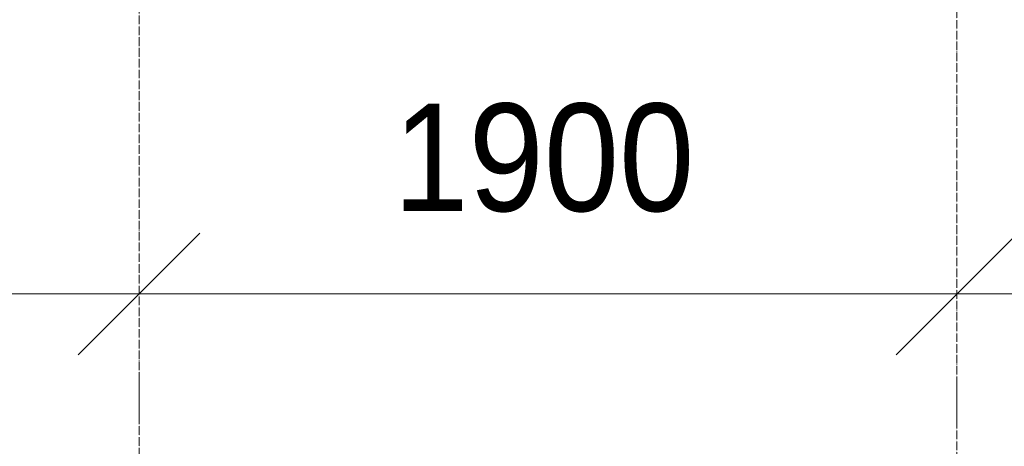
# Model space of a CAD drawing. Header units: millimetres. Extents: x -816133 to 919604, y 87941 to 147341.
# Tile 115 of 201: x -16729 to -14442, y 119056 to 120047. Entities that reach past the tile are written whole.
import ezdxf

# ---------------------------------------------------------------- set-up
doc = ezdxf.new("R2010")
doc.units = ezdxf.units.MM
doc.linetypes.add('Линия сетки', pattern=[25, 20, -2.5, 0, -2.5])
for name, color, linetype, lineweight in [('A-010-D_DIM', 7, 'Continuous', 9), ('Z-030-M_GRID', 7, 'Continuous', 9), ('СС-011-ПОЖ-СИГНАЛИЗАЦИЯ', 1, 'Continuous', 30)]:
    doc.layers.add(name, color=color, linetype=linetype, lineweight=lineweight)
doc.styles.add('Arial_3', font='arial.ttf', dxfattribs={"width": 0.9, "height": 500})

# ---------------------------------------------------------------- blocks, each defined once
blk = doc.blocks.new('10эт')
at = {"color": 9, "linetype": 'ByBlock', "lineweight": 15}
for p, q in [((343710.3, 118145.2), (343993.1, 118428)), ((343993.1, 118428), (343710.3, 118145.2)), ((345610.3, 118145.2), (345893.1, 118428)), ((345610.3, 118145.2), (345893.1, 118428))]:
    blk.add_line(p, q, dxfattribs=at)
at = {"layer": 'A-010-D_DIM', "color": 9, "lineweight": 20}
for p, q in [((340651.7, 118286.6), (344151.7, 118286.6)), ((343551.7, 118286.6), (346051.7, 118286.6)), ((345751.7, 118286.6), (345468.9, 118286.6)), ((345751.7, 118286.6), (346551.7, 118286.6)), ((343851.7, 118086.6), (343851.7, 117986.6)), ((343851.7, 118086.6), (343851.7, 117986.6)), ((345751.7, 118086.6), (345751.7, 117986.6)), ((345751.7, 118086.6), (345751.7, 117986.6))]:
    blk.add_line(p, q, dxfattribs=at)
at = {"layer": 'Z-030-M_GRID', "color": 9, "linetype": 'Линия сетки'}
for p, q in [((343851.7, 116076.8), (343851.7, 137026.1)), ((345751.7, 117346.8), (345751.7, 137026.1))]:
    blk.add_line(p, q, dxfattribs=at)
at = {"layer": 'A-010-D_DIM', "color": 9, "lineweight": 30, "style": 'Arial_3', "width": 0.9}
blk.add_text('1900', height=250, dxfattribs=at).set_placement((344442.5, 118479))

msp = doc.modelspace()

# ---------------------------------------------------------------- block references
at = {"layer": 'СС-011-ПОЖ-СИГНАЛИЗАЦИЯ', "color": 9, "lineweight": 30}
msp.add_blockref('10эт', (-360303.7, 1122.9), dxfattribs=at)

doc.saveas('drawing.dxf')
